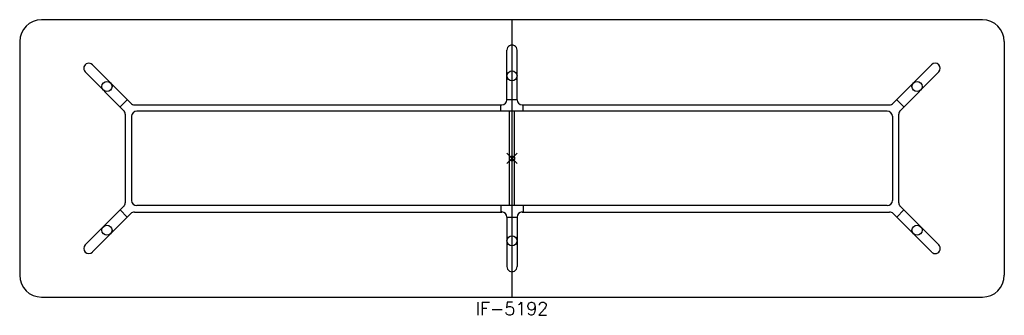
# Model space of a CAD drawing. Header units: inches. Extents: x -96 to 96, y -31 to 27.
import ezdxf
from ezdxf.enums import TextEntityAlignment as Align

# ---------------------------------------------------------------- set-up
doc = ezdxf.new("R2010")
doc.units = ezdxf.units.IN
doc.header["$MEASUREMENT"] = 0
doc.header["$PDMODE"] = 35
doc.layers.add('AFUTL-P', color=2, linetype='Continuous')
doc.layers.add('AFUTL-P-TN', color=2, linetype='Continuous')
doc.styles.get("Standard").update_dxf_attribs({"font": 'txt.shx'})

msp = doc.modelspace()

# ---------------------------------------------------------------- linework, layer by layer
at = {"layer": 'AFUTL-P'}
for p, q in [((91.75, 27), (-91.75, 27)), ((0, -27), (0, 27)), ((-96, 22.75), (-96, -22.75)), ((96, 22.75), (96, -22.75)), ((-0.98, 11.42), (-0.98, 21.07)), ((0.98, 11.42), (0.98, 21.07)), ((-81.83, 18.22), (-74.33, 10.73)), ((81.83, 18.22), (74.33, 10.73)), ((-75.73, 9.34), (-83.22, 16.83)), ((75.73, 9.34), (83.22, 16.83)), ((-76.41, 10.02), (-75.02, 11.41)), ((-73.63, 10.44), (-1.97, 10.44)), ((-2.17, 9.19), (-2.17, 10.44)), ((-0.98, 11.44), (0.98, 11.44)), ((1.97, 10.44), (73.63, 10.44)), ((2.17, 9.19), (2.17, 10.44)), ((76.41, 10.02), (75.02, 11.41)), ((-75.43, 8.63), (-75.43, -8.63)), ((-74.18, 8.19), (-74.18, -8.19)), ((73.18, 9.19), (-73.18, 9.19)), ((-0.5, -9.19), (-0.5, 9.19)), ((0.5, -9.19), (0.5, 9.19)), ((74.18, 8.19), (74.18, -8.19)), ((75.43, -8.63), (75.43, 8.63)), ((-75.73, -9.34), (-83.22, -16.83)), ((73.18, -9.19), (-73.18, -9.19)), ((-2.17, -9.19), (-2.17, -10.44)), ((2.17, -9.19), (2.17, -10.44)), ((75.73, -9.34), (83.22, -16.83)), ((-81.83, -18.22), (-74.33, -10.73)), ((-76.41, -10.02), (-75.02, -11.41)), ((-73.63, -10.44), (-1.97, -10.44)), ((-0.98, -11.42), (-0.98, -21.07)), ((-0.98, -11.44), (0.98, -11.44)), ((0.98, -11.42), (0.98, -21.07)), ((1.97, -10.44), (73.63, -10.44)), ((81.83, -18.22), (74.33, -10.73)), ((76.41, -10.02), (75.02, -11.41)), ((-91.75, -27), (91.75, -27))]:
    msp.add_line(p, q, dxfattribs=at)
for centre in [(0, 16.06), (-78.98, 13.99), (78.98, 13.99), (-78.98, -13.99), (78.98, -13.99), (0, -16.06)]:
    msp.add_circle(centre, 0.984, dxfattribs=at)
for centre, radius, start, end in [((-91.75, 22.75), 4.25, 90, 180), ((91.75, 22.75), 4.25, 360, 90), ((-73.63, 11.44), 1, 225, 270), ((-1.97, 11.42), 0.984, 270, 0), ((1.97, 11.42), 0.984, 180, 270), ((73.63, 11.44), 1, 270, 315), ((-76.43, 8.63), 1, 0, 45), ((-73.18, 8.19), 1, 90, 180), ((73.18, 8.19), 1, 0, 90), ((76.43, 8.63), 1, 135, 180), ((-76.43, -8.63), 1, 315, 0), ((-73.18, -8.19), 1, 180, 270), ((73.18, -8.19), 1, 270, 360), ((76.43, -8.63), 1, 180, 225), ((-73.63, -11.44), 1, 90, 135), ((-1.97, -11.42), 0.984, 0, 90), ((1.97, -11.42), 0.984, 90, 180), ((73.63, -11.44), 1, 45, 90), ((-91.75, -22.75), 4.25, 180, 270), ((91.75, -22.75), 4.25, 270, 0)]:
    msp.add_arc(centre, radius, start, end, dxfattribs=at)
for centre, major_axis, start_param, end_param in [((0, 21.07), (0, -1.01), 1.570796, 4.712389), ((-82.52, 17.53), (0.712, -0.712), 1.570796, 4.712389), ((82.52, 17.53), (0.712, 0.712), -1.570796, 1.570796), ((-82.52, -17.53), (-0.712, -0.712), -1.570796, 1.570796), ((82.52, -17.53), (-0.712, 0.712), 1.570796, 4.712389), ((0, -21.07), (0, -1.01), 4.712389, 7.853982)]:
    msp.add_ellipse(centre, major_axis=major_axis, ratio=0.978148, start_param=start_param, end_param=end_param, dxfattribs=at)
msp.add_point((0, 0), dxfattribs=at)

# ---------------------------------------------------------------- texts
at = {"layer": 'AFUTL-P-TN'}
msp.add_text('IF-5192', height=2.5, dxfattribs=at).set_placement((0, -30.5), align=Align.CENTER)

doc.saveas('drawing.dxf')
